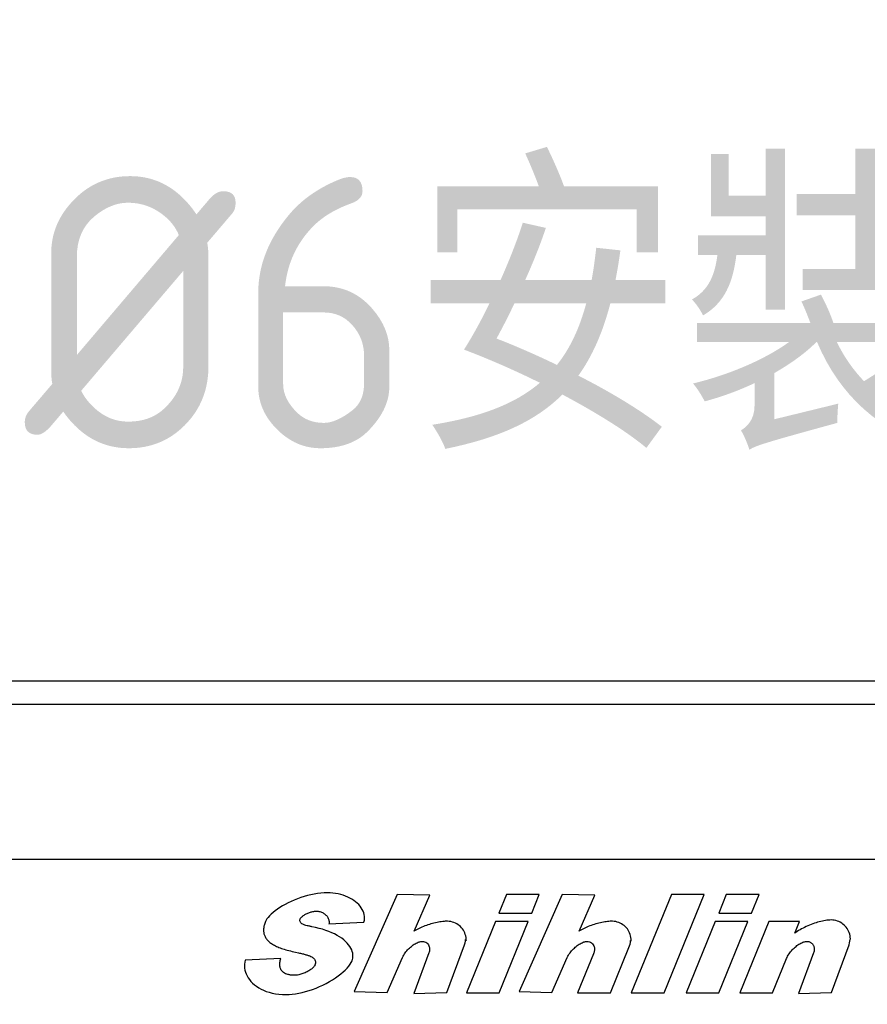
# Model space of a CAD drawing. Header units: millimetres. Extents: x 1026 to 1372, y 127 to 478.
# Tile 21 of 33: x 1085 to 1107, y 419 to 444. Entities that reach past the tile are written whole.
import ezdxf

# ---------------------------------------------------------------- set-up
doc = ezdxf.new("R2010")
doc.units = ezdxf.units.MM
doc.layers.get('Defpoints').update_dxf_attribs({"color": 8})
doc.styles.add('Dimemsions', font='isocp.shx', dxfattribs={"bigfont": 'chineset.shx'})
doc.dimstyles.new('ISO-25', dxfattribs={"dimtxt": 3, "dimasz": 3, "dimexe": 1, "dimexo": 1, "dimgap": 1, "dimtad": 1, "dimdsep": 46, "dimtxsty": 'Dimemsions', "dimcen": 0, "dimclrd": 2, "dimclre": 2, "dimclrt": 2, "dimazin": 2, "dimtfac": 1, "dimtmove": 0, "dimatfit": 3, "dimfxl": 0, "dimarcsym": 0})

# ---------------------------------------------------------------- blocks, each defined once
blk = doc.blocks.new('*D12')
at = {"color": 2, "lineweight": -2}
for p, q in [((1074.799, 427.284), (1058.028, 427.284)), ((1059.028, 421.284), (1059.028, 265.284)), ((1098.899, 259.284), (1058.028, 259.284))]:
    blk.add_line(p, q, dxfattribs=at)
at = {"color": 2}
for points in [[(1058.028, 421.284), (1060.028, 421.284), (1059.028, 427.284)], [(1058.028, 265.284), (1060.028, 265.284), (1059.028, 259.284)]]:
    blk.add_solid(points, dxfattribs=at)
at = {"layer": 'Defpoints', "color": 0}
for p in [(1075.799, 427.284), (1059.028, 259.284), (1099.899, 259.284)]:
    blk.add_point(p, dxfattribs=at)
at = {"color": 2, "insert": (1053.028, 343.284), "char_height": 10, "attachment_point": 5, "rotation": 90, "style": 'Dimemsions'}
blk.add_mtext('168', dxfattribs=at)
blk = doc.blocks.new('*D14')
at = {"color": 2, "lineweight": -2}
for p, q in [((1070.806, 423.291), (1070.806, 449.456)), ((1139.806, 422.284), (1139.806, 449.456)), ((1076.806, 448.456), (1133.806, 448.456))]:
    blk.add_line(p, q, dxfattribs=at)
at = {"color": 2}
for points in [[(1076.806, 449.456), (1076.806, 447.456), (1070.806, 448.456)], [(1133.806, 449.456), (1133.806, 447.456), (1139.806, 448.456)]]:
    blk.add_solid(points, dxfattribs=at)
at = {"layer": 'Defpoints', "color": 0}
for p in [(1139.806, 448.456), (1070.806, 422.291), (1139.806, 421.284)]:
    blk.add_point(p, dxfattribs=at)
at = {"color": 2, "insert": (1105.306, 454.456), "char_height": 10, "attachment_point": 5, "style": 'Dimemsions'}
blk.add_mtext('69', dxfattribs=at)
blk = doc.blocks.new('*D15')
at = {"color": 2, "lineweight": -2}
for p, q in [((1070.806, 423.291), (1070.806, 466.595)), ((1145.806, 423.291), (1145.806, 466.595)), ((1076.806, 465.595), (1139.806, 465.595))]:
    blk.add_line(p, q, dxfattribs=at)
at = {"color": 2}
for points in [[(1076.806, 466.595), (1076.806, 464.595), (1070.806, 465.595)], [(1139.806, 466.595), (1139.806, 464.595), (1145.806, 465.595)]]:
    blk.add_solid(points, dxfattribs=at)
at = {"layer": 'Defpoints', "color": 0}
for p in [(1145.806, 465.595), (1070.806, 422.291), (1145.806, 422.291)]:
    blk.add_point(p, dxfattribs=at)
at = {"color": 2, "insert": (1108.306, 471.595), "char_height": 10, "attachment_point": 5, "style": 'Dimemsions'}
blk.add_mtext('75', dxfattribs=at)

msp = doc.modelspace()

# ---------------------------------------------------------------- linework, layer by layer
at = {"color": 7, "linetype": 'Continuous'}
for p, q in [((1075.799, 427.284), (1140.813, 427.284)), ((1136.345, 426.67), (1080.266, 426.67)), ((1080.266, 422.676), (1136.345, 422.676)), ((1091.963, 421.626), (1091.882, 421.591)), ((1092.046, 421.659), (1091.963, 421.626)), ((1092.131, 421.689), (1092.046, 421.659)), ((1092.218, 421.717), (1092.131, 421.689)), ((1092.305, 421.741), (1092.218, 421.717)), ((1092.393, 421.762), (1092.305, 421.741)), ((1092.48, 421.78), (1092.393, 421.762)), ((1092.567, 421.793), (1092.48, 421.78)), ((1092.652, 421.804), (1092.567, 421.793)), ((1092.736, 421.81), (1092.652, 421.804)), ((1092.817, 421.812), (1092.736, 421.81)), ((1092.889, 421.81), (1092.817, 421.812)), ((1092.96, 421.804), (1092.889, 421.81)), ((1093.029, 421.795), (1092.96, 421.804)), ((1093.097, 421.783), (1093.029, 421.795)), ((1093.162, 421.768), (1093.097, 421.783)), ((1093.226, 421.749), (1093.162, 421.768)), ((1093.287, 421.728), (1093.226, 421.749)), ((1093.345, 421.703), (1093.287, 421.728)), ((1093.401, 421.676), (1093.345, 421.703)), ((1093.453, 421.647), (1093.401, 421.676)), ((1093.502, 421.615), (1093.453, 421.647)), ((1094.621, 421.772), (1093.513, 419.262)), ((1095.467, 421.748), (1094.621, 421.772)), ((1095.059, 420.825), (1095.467, 421.748)), ((1097.444, 421.768), (1097.249, 421.289)), ((1098.29, 421.768), (1097.444, 421.768)), ((1098.88, 421.772), (1097.772, 419.262)), ((1098.095, 421.289), (1098.29, 421.768)), ((1099.726, 421.748), (1098.88, 421.772)), ((1099.318, 420.825), (1099.726, 421.748)), ((1101.703, 421.768), (1100.667, 419.228)), ((1101.515, 419.228), (1102.551, 421.768)), ((1102.551, 421.768), (1101.703, 421.768)), ((1103.121, 421.768), (1102.925, 421.289)), ((1103.967, 421.768), (1103.121, 421.768)), ((1103.771, 421.289), (1103.967, 421.768)), ((1091.527, 421.389), (1091.468, 421.346)), ((1091.59, 421.432), (1091.527, 421.389)), ((1091.657, 421.473), (1091.59, 421.432)), ((1091.729, 421.514), (1091.657, 421.473)), ((1091.804, 421.553), (1091.729, 421.514)), ((1091.882, 421.591), (1091.804, 421.553)), ((1093.548, 421.581), (1093.502, 421.615)), ((1093.591, 421.545), (1093.548, 421.581)), ((1093.629, 421.507), (1093.591, 421.545)), ((1093.664, 421.468), (1093.629, 421.507)), ((1093.694, 421.426), (1093.664, 421.468)), ((1093.72, 421.384), (1093.694, 421.426)), ((1093.741, 421.339), (1093.72, 421.384)), ((1091.258, 421.139), (1091.235, 421.103)), ((1091.288, 421.178), (1091.258, 421.139)), ((1091.325, 421.219), (1091.288, 421.178)), ((1091.367, 421.261), (1091.325, 421.219)), ((1091.415, 421.303), (1091.367, 421.261)), ((1091.468, 421.346), (1091.415, 421.303)), ((1092.11, 421.11), (1092.114, 421.13)), ((1092.114, 421.13), (1092.125, 421.153)), ((1092.125, 421.153), (1092.142, 421.176)), ((1092.142, 421.176), (1092.159, 421.193)), ((1092.159, 421.193), (1092.172, 421.204)), ((1092.172, 421.204), (1092.186, 421.216)), ((1092.186, 421.216), (1092.202, 421.227)), ((1092.202, 421.227), (1092.218, 421.238)), ((1092.218, 421.238), (1092.236, 421.249)), ((1092.236, 421.249), (1092.254, 421.259)), ((1092.254, 421.259), (1092.273, 421.269)), ((1092.273, 421.269), (1092.293, 421.279)), ((1092.293, 421.279), (1092.314, 421.288)), ((1092.314, 421.288), (1092.335, 421.297)), ((1092.335, 421.297), (1092.356, 421.305)), ((1092.356, 421.305), (1092.378, 421.312)), ((1092.378, 421.312), (1092.399, 421.318)), ((1092.399, 421.318), (1092.421, 421.324)), ((1092.421, 421.324), (1092.443, 421.329)), ((1092.443, 421.329), (1092.465, 421.332)), ((1092.465, 421.332), (1092.486, 421.335)), ((1092.486, 421.335), (1092.508, 421.337)), ((1092.508, 421.337), (1092.528, 421.337)), ((1092.528, 421.337), (1092.553, 421.337)), ((1092.553, 421.337), (1092.578, 421.334)), ((1092.578, 421.334), (1092.601, 421.33)), ((1092.601, 421.33), (1092.625, 421.325)), ((1092.625, 421.325), (1092.647, 421.318)), ((1092.647, 421.318), (1092.669, 421.31)), ((1092.669, 421.31), (1092.69, 421.301)), ((1092.69, 421.301), (1092.711, 421.291)), ((1092.711, 421.291), (1092.73, 421.279)), ((1092.73, 421.279), (1092.748, 421.266)), ((1092.748, 421.266), (1092.765, 421.253)), ((1092.765, 421.253), (1092.781, 421.238)), ((1092.781, 421.238), (1092.796, 421.222)), ((1092.796, 421.222), (1092.81, 421.206)), ((1092.81, 421.206), (1092.822, 421.189)), ((1092.822, 421.189), (1092.832, 421.171)), ((1092.832, 421.171), (1092.842, 421.152)), ((1092.842, 421.152), (1092.849, 421.133)), ((1092.849, 421.133), (1092.855, 421.114)), ((1093.758, 421.294), (1093.741, 421.339)), ((1093.77, 421.248), (1093.758, 421.294)), ((1093.776, 421.2), (1093.77, 421.248)), ((1093.773, 421.103), (1093.777, 421.152)), ((1093.777, 421.152), (1093.776, 421.2)), ((1097.249, 421.289), (1098.095, 421.289)), ((1102.925, 421.289), (1103.771, 421.289)), ((1091.171, 420.881), (1091.17, 420.86)), ((1091.173, 420.904), (1091.171, 420.881)), ((1091.176, 420.926), (1091.173, 420.904)), ((1091.18, 420.949), (1091.176, 420.926)), ((1091.186, 420.972), (1091.18, 420.949)), ((1091.192, 420.996), (1091.186, 420.972)), ((1091.2, 421.02), (1091.192, 420.996)), ((1091.208, 421.044), (1091.2, 421.02)), ((1091.218, 421.069), (1091.208, 421.044)), ((1091.235, 421.103), (1091.218, 421.069)), ((1092.109, 421.092), (1092.11, 421.11)), ((1092.113, 421.074), (1092.109, 421.092)), ((1092.12, 421.057), (1092.113, 421.074)), ((1092.132, 421.04), (1092.12, 421.057)), ((1092.148, 421.023), (1092.132, 421.04)), ((1092.162, 421.013), (1092.148, 421.023)), ((1092.18, 421.002), (1092.162, 421.013)), ((1092.198, 420.994), (1092.18, 421.002)), ((1092.218, 420.986), (1092.198, 420.994)), ((1092.24, 420.979), (1092.218, 420.986)), ((1092.266, 420.971), (1092.24, 420.979)), ((1092.294, 420.963), (1092.266, 420.971)), ((1092.324, 420.956), (1092.294, 420.963)), ((1092.348, 420.951), (1092.324, 420.956)), ((1092.366, 420.947), (1092.348, 420.951)), ((1092.383, 420.944), (1092.366, 420.947)), ((1092.402, 420.94), (1092.383, 420.944)), ((1092.421, 420.937), (1092.402, 420.94)), ((1092.515, 420.917), (1092.421, 420.937)), ((1092.606, 420.894), (1092.515, 420.917)), ((1092.693, 420.87), (1092.606, 420.894)), ((1092.777, 420.843), (1092.693, 420.87)), ((1092.855, 421.114), (1092.86, 421.094)), ((1092.858, 421.01), (1093.763, 421.054)), ((1092.862, 421.031), (1092.858, 421.01)), ((1092.86, 421.094), (1092.862, 421.073)), ((1092.862, 421.073), (1092.863, 421.052)), ((1092.863, 421.052), (1092.862, 421.031)), ((1093.763, 421.054), (1093.773, 421.103)), ((1095.155, 420.877), (1095.122, 420.86)), ((1095.189, 420.894), (1095.155, 420.877)), ((1095.225, 420.91), (1095.189, 420.894)), ((1095.262, 420.926), (1095.225, 420.91)), ((1095.299, 420.941), (1095.262, 420.926)), ((1095.337, 420.955), (1095.299, 420.941)), ((1095.376, 420.969), (1095.337, 420.955)), ((1095.415, 420.983), (1095.376, 420.969)), ((1095.454, 420.995), (1095.415, 420.983)), ((1095.494, 421.007), (1095.454, 420.995)), ((1095.533, 421.018), (1095.494, 421.007)), ((1095.572, 421.029), (1095.533, 421.018)), ((1095.611, 421.038), (1095.572, 421.029)), ((1095.65, 421.047), (1095.611, 421.038)), ((1095.688, 421.054), (1095.65, 421.047)), ((1095.725, 421.061), (1095.688, 421.054)), ((1095.761, 421.066), (1095.725, 421.061)), ((1095.797, 421.071), (1095.761, 421.066)), ((1095.831, 421.074), (1095.797, 421.071)), ((1095.864, 421.076), (1095.831, 421.074)), ((1095.895, 421.077), (1095.864, 421.076)), ((1095.925, 421.077), (1095.895, 421.077)), ((1095.967, 421.074), (1095.925, 421.077)), ((1096.009, 421.068), (1095.967, 421.074)), ((1096.049, 421.058), (1096.009, 421.068)), ((1096.088, 421.045), (1096.049, 421.058)), ((1096.125, 421.029), (1096.088, 421.045)), ((1096.16, 421.01), (1096.125, 421.029)), ((1096.194, 420.989), (1096.16, 421.01)), ((1096.225, 420.965), (1096.194, 420.989)), ((1096.255, 420.938), (1096.225, 420.965)), ((1096.282, 420.909), (1096.255, 420.938)), ((1096.307, 420.878), (1096.282, 420.909)), ((1096.33, 420.846), (1096.307, 420.878)), ((1097.158, 421.069), (1096.408, 419.228)), ((1098.004, 421.069), (1097.158, 421.069)), ((1097.254, 419.228), (1098.004, 421.069)), ((1099.413, 420.877), (1099.38, 420.86)), ((1099.448, 420.894), (1099.413, 420.877)), ((1099.484, 420.91), (1099.448, 420.894)), ((1099.52, 420.926), (1099.484, 420.91)), ((1099.558, 420.941), (1099.52, 420.926)), ((1099.596, 420.955), (1099.558, 420.941)), ((1099.634, 420.969), (1099.596, 420.955)), ((1099.673, 420.983), (1099.634, 420.969)), ((1099.713, 420.995), (1099.673, 420.983)), ((1099.752, 421.007), (1099.713, 420.995)), ((1099.792, 421.018), (1099.752, 421.007)), ((1099.831, 421.029), (1099.792, 421.018)), ((1099.87, 421.038), (1099.831, 421.029)), ((1099.908, 421.047), (1099.87, 421.038)), ((1099.946, 421.054), (1099.908, 421.047)), ((1099.984, 421.061), (1099.946, 421.054)), ((1100.02, 421.066), (1099.984, 421.061)), ((1100.055, 421.071), (1100.02, 421.066)), ((1100.089, 421.074), (1100.055, 421.071)), ((1100.122, 421.076), (1100.089, 421.074)), ((1100.154, 421.077), (1100.122, 421.076)), ((1100.183, 421.077), (1100.154, 421.077)), ((1100.226, 421.074), (1100.183, 421.077)), ((1100.267, 421.068), (1100.226, 421.074)), ((1100.307, 421.058), (1100.267, 421.068)), ((1100.346, 421.045), (1100.307, 421.058)), ((1100.383, 421.029), (1100.346, 421.045)), ((1100.419, 421.01), (1100.383, 421.029)), ((1100.452, 420.989), (1100.419, 421.01)), ((1100.484, 420.965), (1100.452, 420.989)), ((1100.514, 420.938), (1100.484, 420.965)), ((1100.541, 420.909), (1100.514, 420.938)), ((1100.566, 420.878), (1100.541, 420.909)), ((1100.588, 420.846), (1100.566, 420.878)), ((1102.835, 421.069), (1102.084, 419.228)), ((1103.681, 421.069), (1102.835, 421.069)), ((1102.93, 419.228), (1103.681, 421.069)), ((1104.223, 421.069), (1103.473, 419.228)), ((1105.011, 421.069), (1104.223, 421.069)), ((1104.888, 420.768), (1105.011, 421.069)), ((1105.065, 420.879), (1105.027, 420.858)), ((1105.105, 420.9), (1105.065, 420.879)), ((1105.145, 420.92), (1105.105, 420.9)), ((1105.186, 420.939), (1105.145, 420.92)), ((1105.227, 420.958), (1105.186, 420.939)), ((1105.269, 420.976), (1105.227, 420.958)), ((1105.312, 420.993), (1105.269, 420.976)), ((1105.354, 421.009), (1105.312, 420.993)), ((1105.397, 421.024), (1105.354, 421.009)), ((1105.439, 421.038), (1105.397, 421.024)), ((1105.482, 421.051), (1105.439, 421.038)), ((1105.524, 421.063), (1105.482, 421.051)), ((1105.565, 421.073), (1105.524, 421.063)), ((1105.606, 421.083), (1105.565, 421.073)), ((1105.645, 421.091), (1105.606, 421.083)), ((1105.684, 421.098), (1105.645, 421.091)), ((1105.722, 421.103), (1105.684, 421.098)), ((1105.759, 421.107), (1105.722, 421.103)), ((1105.794, 421.109), (1105.759, 421.107)), ((1105.827, 421.11), (1105.794, 421.109)), ((1105.87, 421.108), (1105.827, 421.11)), ((1105.912, 421.103), (1105.87, 421.108)), ((1105.953, 421.094), (1105.912, 421.103)), ((1105.993, 421.083), (1105.953, 421.094)), ((1106.031, 421.068), (1105.993, 421.083)), ((1106.067, 421.05), (1106.031, 421.068)), ((1106.102, 421.029), (1106.067, 421.05)), ((1106.134, 421.006), (1106.102, 421.029)), ((1106.165, 420.98), (1106.134, 421.006)), ((1106.193, 420.952), (1106.165, 420.98)), ((1106.219, 420.922), (1106.193, 420.952)), ((1106.243, 420.89), (1106.219, 420.922)), ((1106.264, 420.856), (1106.243, 420.89)), ((1091.17, 420.86), (1091.17, 420.838)), ((1091.17, 420.838), (1091.171, 420.817)), ((1091.171, 420.817), (1091.173, 420.797)), ((1091.173, 420.797), (1091.177, 420.776)), ((1091.177, 420.776), (1091.181, 420.756)), ((1091.181, 420.756), (1091.186, 420.737)), ((1091.186, 420.737), (1091.193, 420.718)), ((1091.193, 420.718), (1091.201, 420.699)), ((1091.201, 420.699), (1091.209, 420.68)), ((1091.209, 420.68), (1091.219, 420.662)), ((1091.219, 420.662), (1091.23, 420.644)), ((1091.23, 420.644), (1091.242, 420.627)), ((1091.242, 420.627), (1091.255, 420.61)), ((1091.255, 420.61), (1091.269, 420.593)), ((1092.857, 420.814), (1092.777, 420.843)), ((1092.933, 420.782), (1092.857, 420.814)), ((1093.004, 420.749), (1092.933, 420.782)), ((1093.071, 420.714), (1093.004, 420.749)), ((1093.133, 420.677), (1093.071, 420.714)), ((1093.19, 420.638), (1093.133, 420.677)), ((1093.242, 420.598), (1093.19, 420.638)), ((1095.09, 420.843), (1095.059, 420.825)), ((1095.122, 420.86), (1095.09, 420.843)), ((1096.35, 420.811), (1096.33, 420.846)), ((1096.367, 420.775), (1096.35, 420.811)), ((1096.381, 420.737), (1096.367, 420.775)), ((1096.392, 420.698), (1096.381, 420.737)), ((1096.4, 420.657), (1096.392, 420.698)), ((1096.405, 420.616), (1096.4, 420.657)), ((1096.406, 420.573), (1096.405, 420.616)), ((1099.348, 420.843), (1099.318, 420.825)), ((1099.38, 420.86), (1099.348, 420.843)), ((1100.608, 420.811), (1100.588, 420.846)), ((1100.625, 420.775), (1100.608, 420.811)), ((1100.64, 420.737), (1100.625, 420.775)), ((1100.651, 420.698), (1100.64, 420.737)), ((1100.659, 420.657), (1100.651, 420.698)), ((1100.664, 420.616), (1100.659, 420.657)), ((1100.665, 420.573), (1100.664, 420.616)), ((1104.921, 420.791), (1104.888, 420.768)), ((1104.955, 420.814), (1104.921, 420.791)), ((1104.99, 420.836), (1104.955, 420.814)), ((1105.027, 420.858), (1104.99, 420.836)), ((1106.282, 420.82), (1106.264, 420.856)), ((1106.297, 420.783), (1106.282, 420.82)), ((1106.31, 420.744), (1106.297, 420.783)), ((1106.319, 420.704), (1106.31, 420.744)), ((1106.325, 420.663), (1106.319, 420.704)), ((1106.322, 420.606), (1106.328, 420.62)), ((1106.328, 420.62), (1106.325, 420.663)), ((1091.269, 420.593), (1091.284, 420.577)), ((1091.284, 420.577), (1091.3, 420.561)), ((1091.3, 420.561), (1091.318, 420.546)), ((1091.318, 420.546), (1091.336, 420.53)), ((1091.336, 420.53), (1091.357, 420.515)), ((1091.357, 420.515), (1091.378, 420.5)), ((1091.378, 420.5), (1091.401, 420.486)), ((1091.401, 420.486), (1091.425, 420.471)), ((1091.425, 420.471), (1091.451, 420.457)), ((1091.451, 420.457), (1091.478, 420.443)), ((1091.478, 420.443), (1091.506, 420.43)), ((1091.506, 420.43), (1091.535, 420.417)), ((1091.535, 420.417), (1091.566, 420.404)), ((1091.566, 420.404), (1091.599, 420.391)), ((1091.599, 420.391), (1091.632, 420.378)), ((1091.632, 420.378), (1091.667, 420.366)), ((1091.667, 420.366), (1091.703, 420.354)), ((1093.289, 420.557), (1093.242, 420.598)), ((1093.331, 420.515), (1093.289, 420.557)), ((1093.367, 420.472), (1093.331, 420.515)), ((1093.399, 420.428), (1093.367, 420.472)), ((1093.425, 420.384), (1093.399, 420.428)), ((1093.446, 420.34), (1093.425, 420.384)), ((1094.891, 420.34), (1094.915, 420.364)), ((1094.915, 420.364), (1094.939, 420.387)), ((1094.939, 420.387), (1094.963, 420.409)), ((1094.963, 420.409), (1094.988, 420.43)), ((1094.988, 420.43), (1095.013, 420.449)), ((1095.013, 420.449), (1095.038, 420.467)), ((1095.038, 420.467), (1095.063, 420.483)), ((1095.063, 420.483), (1095.089, 420.498)), ((1095.089, 420.498), (1095.114, 420.512)), ((1095.114, 420.512), (1095.138, 420.524)), ((1095.138, 420.524), (1095.162, 420.534)), ((1095.162, 420.534), (1095.186, 420.542)), ((1095.186, 420.542), (1095.208, 420.549)), ((1095.208, 420.549), (1095.23, 420.554)), ((1095.23, 420.554), (1095.251, 420.557)), ((1095.251, 420.557), (1095.271, 420.558)), ((1095.271, 420.558), (1095.297, 420.557)), ((1095.297, 420.557), (1095.329, 420.549)), ((1095.329, 420.549), (1095.359, 420.537)), ((1095.359, 420.537), (1095.385, 420.519)), ((1095.385, 420.519), (1095.409, 420.497)), ((1095.409, 420.497), (1095.428, 420.471)), ((1095.428, 420.471), (1095.443, 420.441)), ((1095.443, 420.441), (1095.451, 420.417)), ((1095.451, 420.417), (1095.455, 420.399)), ((1095.455, 420.399), (1095.458, 420.381)), ((1095.458, 420.381), (1095.459, 420.363)), ((1095.459, 420.363), (1095.459, 420.343)), ((1095.904, 419.242), (1096.361, 420.473)), ((1096.361, 420.473), (1096.373, 420.518)), ((1096.373, 420.518), (1096.382, 420.562)), ((1096.382, 420.562), (1096.387, 420.606)), ((1096.387, 420.606), (1096.406, 420.573)), ((1099.15, 420.34), (1099.173, 420.364)), ((1099.173, 420.364), (1099.197, 420.387)), ((1099.197, 420.387), (1099.222, 420.409)), ((1099.222, 420.409), (1099.246, 420.43)), ((1099.246, 420.43), (1099.272, 420.449)), ((1099.272, 420.449), (1099.297, 420.467)), ((1099.297, 420.467), (1099.322, 420.483)), ((1099.322, 420.483), (1099.347, 420.498)), ((1099.347, 420.498), (1099.372, 420.512)), ((1099.372, 420.512), (1099.397, 420.524)), ((1099.397, 420.524), (1099.421, 420.534)), ((1099.421, 420.534), (1099.444, 420.542)), ((1099.444, 420.542), (1099.467, 420.549)), ((1099.467, 420.549), (1099.489, 420.554)), ((1099.489, 420.554), (1099.51, 420.557)), ((1099.51, 420.557), (1099.53, 420.558)), ((1099.53, 420.558), (1099.555, 420.557)), ((1099.555, 420.557), (1099.588, 420.549)), ((1099.588, 420.549), (1099.617, 420.537)), ((1099.617, 420.537), (1099.644, 420.519)), ((1099.644, 420.519), (1099.667, 420.497)), ((1099.667, 420.497), (1099.687, 420.471)), ((1099.687, 420.471), (1099.702, 420.441)), ((1099.702, 420.441), (1099.71, 420.417)), ((1099.71, 420.417), (1099.714, 420.399)), ((1099.714, 420.399), (1099.716, 420.381)), ((1099.716, 420.381), (1099.717, 420.363)), ((1099.717, 420.363), (1099.717, 420.343)), ((1100.131, 419.228), (1100.608, 420.399)), ((1100.608, 420.399), (1100.624, 420.444)), ((1100.624, 420.444), (1100.637, 420.489)), ((1100.637, 420.489), (1100.645, 420.533)), ((1100.645, 420.533), (1100.65, 420.577)), ((1100.65, 420.577), (1100.665, 420.573)), ((1104.827, 420.34), (1104.85, 420.364)), ((1104.85, 420.364), (1104.874, 420.387)), ((1104.874, 420.387), (1104.898, 420.409)), ((1104.898, 420.409), (1104.923, 420.43)), ((1104.923, 420.43), (1104.948, 420.449)), ((1104.948, 420.449), (1104.973, 420.467)), ((1104.973, 420.467), (1104.999, 420.483)), ((1104.999, 420.483), (1105.024, 420.498)), ((1105.024, 420.498), (1105.049, 420.512)), ((1105.049, 420.512), (1105.073, 420.524)), ((1105.073, 420.524), (1105.097, 420.534)), ((1105.097, 420.534), (1105.121, 420.542)), ((1105.121, 420.542), (1105.144, 420.549)), ((1105.144, 420.549), (1105.165, 420.554)), ((1105.165, 420.554), (1105.186, 420.557)), ((1105.186, 420.557), (1105.206, 420.558)), ((1105.206, 420.558), (1105.223, 420.557)), ((1105.223, 420.557), (1105.24, 420.555)), ((1105.24, 420.555), (1105.256, 420.551)), ((1105.256, 420.551), (1105.272, 420.546)), ((1105.272, 420.546), (1105.287, 420.54)), ((1105.287, 420.54), (1105.301, 420.532)), ((1105.301, 420.532), (1105.314, 420.524)), ((1105.314, 420.524), (1105.326, 420.514)), ((1105.326, 420.514), (1105.338, 420.503)), ((1105.338, 420.503), (1105.349, 420.491)), ((1105.349, 420.491), (1105.358, 420.478)), ((1105.358, 420.478), (1105.367, 420.464)), ((1105.367, 420.464), (1105.375, 420.449)), ((1105.375, 420.449), (1105.381, 420.433)), ((1105.381, 420.433), (1105.386, 420.417)), ((1105.386, 420.417), (1105.39, 420.399)), ((1105.39, 420.399), (1105.393, 420.381)), ((1105.393, 420.381), (1105.394, 420.363)), ((1105.394, 420.363), (1105.394, 420.343)), ((1105.84, 419.242), (1106.296, 420.473)), ((1106.296, 420.473), (1106.308, 420.518)), ((1106.308, 420.518), (1106.317, 420.562)), ((1106.317, 420.562), (1106.322, 420.606)), ((1091.612, 420.115), (1090.695, 420.069)), ((1091.606, 420.092), (1091.612, 420.115)), ((1091.703, 420.354), (1091.741, 420.343)), ((1091.741, 420.343), (1091.78, 420.332)), ((1091.78, 420.332), (1091.82, 420.32)), ((1091.82, 420.32), (1091.862, 420.31)), ((1091.862, 420.31), (1091.905, 420.299)), ((1091.905, 420.299), (1091.949, 420.289)), ((1091.949, 420.289), (1091.995, 420.279)), ((1091.995, 420.279), (1092.07, 420.263)), ((1092.07, 420.263), (1092.098, 420.257)), ((1092.098, 420.257), (1092.125, 420.251)), ((1092.125, 420.251), (1092.151, 420.245)), ((1092.151, 420.245), (1092.175, 420.239)), ((1092.175, 420.239), (1092.199, 420.233)), ((1092.199, 420.233), (1092.222, 420.227)), ((1092.222, 420.227), (1092.244, 420.221)), ((1092.244, 420.221), (1092.265, 420.215)), ((1092.265, 420.215), (1092.285, 420.209)), ((1092.285, 420.209), (1092.304, 420.203)), ((1092.304, 420.203), (1092.322, 420.196)), ((1092.322, 420.196), (1092.339, 420.19)), ((1092.339, 420.19), (1092.364, 420.181)), ((1092.364, 420.181), (1092.392, 420.168)), ((1092.392, 420.168), (1092.417, 420.155)), ((1092.417, 420.155), (1092.438, 420.143)), ((1092.438, 420.143), (1092.455, 420.13)), ((1092.455, 420.13), (1092.467, 420.118)), ((1092.467, 420.118), (1092.482, 420.1)), ((1093.462, 420.296), (1093.446, 420.34)), ((1093.473, 420.252), (1093.462, 420.296)), ((1093.469, 420.09), (1093.477, 420.128)), ((1093.479, 420.21), (1093.473, 420.252)), ((1093.477, 420.128), (1093.48, 420.168)), ((1093.48, 420.168), (1093.479, 420.21)), ((1094.359, 419.238), (1094.757, 420.144)), ((1094.757, 420.144), (1094.772, 420.174)), ((1094.772, 420.174), (1094.789, 420.204)), ((1094.789, 420.204), (1094.807, 420.233)), ((1094.807, 420.233), (1094.827, 420.261)), ((1094.827, 420.261), (1094.847, 420.288)), ((1094.847, 420.288), (1094.869, 420.315)), ((1094.869, 420.315), (1094.891, 420.34)), ((1095.443, 420.261), (1095.054, 419.215)), ((1095.449, 420.283), (1095.443, 420.261)), ((1095.454, 420.303), (1095.449, 420.283)), ((1095.457, 420.324), (1095.454, 420.303)), ((1095.459, 420.343), (1095.457, 420.324)), ((1098.617, 419.238), (1099.015, 420.144)), ((1099.015, 420.144), (1099.031, 420.174)), ((1099.031, 420.174), (1099.048, 420.204)), ((1099.048, 420.204), (1099.066, 420.233)), ((1099.066, 420.233), (1099.085, 420.261)), ((1099.085, 420.261), (1099.106, 420.288)), ((1099.106, 420.288), (1099.127, 420.315)), ((1099.127, 420.315), (1099.15, 420.34)), ((1099.694, 420.24), (1099.28, 419.228)), ((1099.702, 420.261), (1099.694, 420.24)), ((1099.708, 420.283), (1099.702, 420.261)), ((1099.713, 420.303), (1099.708, 420.283)), ((1099.716, 420.324), (1099.713, 420.303)), ((1099.717, 420.343), (1099.716, 420.324)), ((1104.319, 419.228), (1104.678, 420.113)), ((1104.678, 420.113), (1104.692, 420.144)), ((1104.692, 420.144), (1104.707, 420.174)), ((1104.707, 420.174), (1104.724, 420.204)), ((1104.724, 420.204), (1104.742, 420.233)), ((1104.742, 420.233), (1104.762, 420.261)), ((1104.762, 420.261), (1104.782, 420.288)), ((1104.782, 420.288), (1104.804, 420.315)), ((1104.804, 420.315), (1104.827, 420.34)), ((1105.378, 420.261), (1104.989, 419.215)), ((1105.384, 420.283), (1105.378, 420.261)), ((1105.389, 420.303), (1105.384, 420.283)), ((1105.392, 420.324), (1105.389, 420.303)), ((1105.394, 420.343), (1105.392, 420.324)), ((1090.676, 419.97), (1090.675, 419.92)), ((1090.675, 419.92), (1090.678, 419.869)), ((1090.683, 420.02), (1090.676, 419.97)), ((1090.678, 419.869), (1090.687, 419.818)), ((1090.695, 420.069), (1090.683, 420.02)), ((1091.59, 419.984), (1091.592, 420.009)), ((1091.59, 419.96), (1091.59, 419.984)), ((1091.59, 419.937), (1091.59, 419.96)), ((1091.592, 419.915), (1091.59, 419.937)), ((1091.592, 420.009), (1091.595, 420.036)), ((1091.596, 419.894), (1091.592, 419.915)), ((1091.595, 420.036), (1091.6, 420.063)), ((1091.6, 419.875), (1091.596, 419.894)), ((1091.6, 420.063), (1091.606, 420.092)), ((1091.607, 419.857), (1091.6, 419.875)), ((1091.614, 419.84), (1091.607, 419.857)), ((1092.425, 419.86), (1092.406, 419.845)), ((1092.442, 419.874), (1092.425, 419.86)), ((1092.457, 419.889), (1092.442, 419.874)), ((1092.47, 419.903), (1092.457, 419.889)), ((1092.481, 419.917), (1092.47, 419.903)), ((1092.49, 419.931), (1092.481, 419.917)), ((1092.482, 420.1), (1092.495, 420.08)), ((1092.498, 419.947), (1092.49, 419.931)), ((1092.495, 420.08), (1092.504, 420.059)), ((1092.505, 419.968), (1092.498, 419.947)), ((1092.504, 420.059), (1092.51, 420.037)), ((1092.51, 419.992), (1092.505, 419.968)), ((1092.51, 420.037), (1092.512, 420.015)), ((1092.512, 420.015), (1092.51, 419.992)), ((1093.279, 419.819), (1093.329, 419.869)), ((1093.329, 419.869), (1093.372, 419.919)), ((1093.372, 419.919), (1093.408, 419.966)), ((1093.408, 419.966), (1093.436, 420.012)), ((1093.436, 420.012), (1093.457, 420.054)), ((1093.457, 420.054), (1093.469, 420.09)), ((1090.687, 419.818), (1090.701, 419.767)), ((1090.701, 419.767), (1090.72, 419.717)), ((1090.72, 419.717), (1090.744, 419.668)), ((1090.744, 419.668), (1090.772, 419.619)), ((1090.772, 419.619), (1090.806, 419.572)), ((1091.627, 419.818), (1091.614, 419.84)), ((1091.644, 419.795), (1091.627, 419.818)), ((1091.664, 419.774), (1091.644, 419.795)), ((1091.686, 419.755), (1091.664, 419.774)), ((1091.711, 419.738), (1091.686, 419.755)), ((1091.739, 419.724), (1091.711, 419.738)), ((1091.769, 419.712), (1091.739, 419.724)), ((1091.794, 419.704), (1091.769, 419.712)), ((1091.811, 419.7), (1091.794, 419.704)), ((1091.829, 419.696), (1091.811, 419.7)), ((1091.847, 419.692), (1091.829, 419.696)), ((1091.866, 419.689), (1091.847, 419.692)), ((1091.886, 419.687), (1091.866, 419.689)), ((1091.906, 419.685), (1091.886, 419.687)), ((1091.927, 419.683), (1091.906, 419.685)), ((1091.949, 419.683), (1091.927, 419.683)), ((1091.971, 419.683), (1091.949, 419.683)), ((1091.996, 419.683), (1091.971, 419.683)), ((1092.023, 419.686), (1091.996, 419.683)), ((1092.049, 419.689), (1092.023, 419.686)), ((1092.077, 419.695), (1092.049, 419.689)), ((1092.104, 419.701), (1092.077, 419.695)), ((1092.132, 419.709), (1092.104, 419.701)), ((1092.159, 419.718), (1092.132, 419.709)), ((1092.187, 419.727), (1092.159, 419.718)), ((1092.214, 419.738), (1092.187, 419.727)), ((1092.241, 419.75), (1092.214, 419.738)), ((1092.268, 419.762), (1092.241, 419.75)), ((1092.293, 419.775), (1092.268, 419.762)), ((1092.318, 419.788), (1092.293, 419.775)), ((1092.342, 419.802), (1092.318, 419.788)), ((1092.365, 419.816), (1092.342, 419.802)), ((1092.386, 419.831), (1092.365, 419.816)), ((1092.406, 419.845), (1092.386, 419.831)), ((1092.949, 419.567), (1093.025, 419.616)), ((1093.025, 419.616), (1093.096, 419.666)), ((1093.096, 419.666), (1093.162, 419.717)), ((1093.162, 419.717), (1093.224, 419.768)), ((1093.224, 419.768), (1093.279, 419.819)), ((1090.806, 419.572), (1090.844, 419.526)), ((1090.844, 419.526), (1090.887, 419.481)), ((1090.887, 419.481), (1090.935, 419.439)), ((1090.935, 419.439), (1090.987, 419.399)), ((1090.987, 419.399), (1091.044, 419.362)), ((1091.044, 419.362), (1091.105, 419.327)), ((1092.436, 419.319), (1092.526, 419.354)), ((1092.526, 419.354), (1092.615, 419.391)), ((1092.615, 419.391), (1092.702, 419.431)), ((1092.702, 419.431), (1092.787, 419.474)), ((1092.787, 419.474), (1092.87, 419.52)), ((1092.87, 419.52), (1092.949, 419.567)), ((1091.105, 419.327), (1091.171, 419.296)), ((1091.171, 419.296), (1091.241, 419.268)), ((1091.241, 419.268), (1091.316, 419.243)), ((1091.316, 419.243), (1091.395, 419.222)), ((1091.395, 419.222), (1091.477, 419.206)), ((1091.477, 419.206), (1091.565, 419.194)), ((1091.565, 419.194), (1091.656, 419.186)), ((1091.656, 419.186), (1091.751, 419.184)), ((1091.751, 419.184), (1091.827, 419.186)), ((1091.827, 419.186), (1091.908, 419.193)), ((1091.908, 419.193), (1091.991, 419.203)), ((1091.991, 419.203), (1092.077, 419.219)), ((1092.077, 419.219), (1092.166, 419.238)), ((1092.166, 419.238), (1092.255, 419.261)), ((1092.255, 419.261), (1092.345, 419.289)), ((1092.345, 419.289), (1092.436, 419.319)), ((1093.513, 419.262), (1094.359, 419.238)), ((1095.054, 419.215), (1095.904, 419.242)), ((1096.408, 419.228), (1097.254, 419.228)), ((1097.772, 419.262), (1098.617, 419.238)), ((1099.28, 419.228), (1100.131, 419.228)), ((1100.667, 419.228), (1101.515, 419.228)), ((1102.084, 419.228), (1102.93, 419.228)), ((1103.473, 419.228), (1104.319, 419.228)), ((1104.989, 419.215), (1105.84, 419.242))]:
    msp.add_line(p, q, dxfattribs=at)

# ---------------------------------------------------------------- texts
at = {"color": 2, "insert": (1116.003, 433.245), "char_height": 7, "attachment_point": 9, "style": 'Dimemsions'}
msp.add_mtext('%%C6安裝孔', dxfattribs=at)

# ---------------------------------------------------------------- dimensions: what is measured, and where the dimension line sits
for base, p2, picture, middle in [((1145.806, 465.595), (1145.806, 422.291), '*D15', (1108.306, 471.595)), ((1139.806, 448.456), (1139.806, 421.284), '*D14', (1105.306, 454.456))]:
    dim = msp.add_linear_dim(base=base, p1=(1070.806, 422.291), p2=p2, dimstyle='ISO-25', override={"dimtxt": 10, "dimasz": 6})
    dim.commit()
    dim.dimension.update_dxf_attribs({"geometry": picture, "text_midpoint": middle})
dim = msp.add_linear_dim(base=(1059.028, 259.284), p1=(1075.799, 427.284), p2=(1099.899, 259.284), angle=90, dimstyle='ISO-25', override={"dimtxt": 10, "dimasz": 6})
dim.commit()
dim.dimension.update_dxf_attribs({"geometry": '*D12', "text_midpoint": (1053.028, 343.284)})

# ---------------------------------------------------------------- leaders
at = {"annotation_type": 0, "has_hookline": 1, "hookline_direction": 1, "text_width": 31.15}
msp.add_leader([(1136.097, 425.194), (1123.183, 435.561), (1117.035, 435.561)], dimstyle='ISO-25', override={"dimtxt": 10, "dimasz": 6, "dimgap": 1, "dimtad": 0}, dxfattribs=at)

doc.saveas('drawing.dxf')
